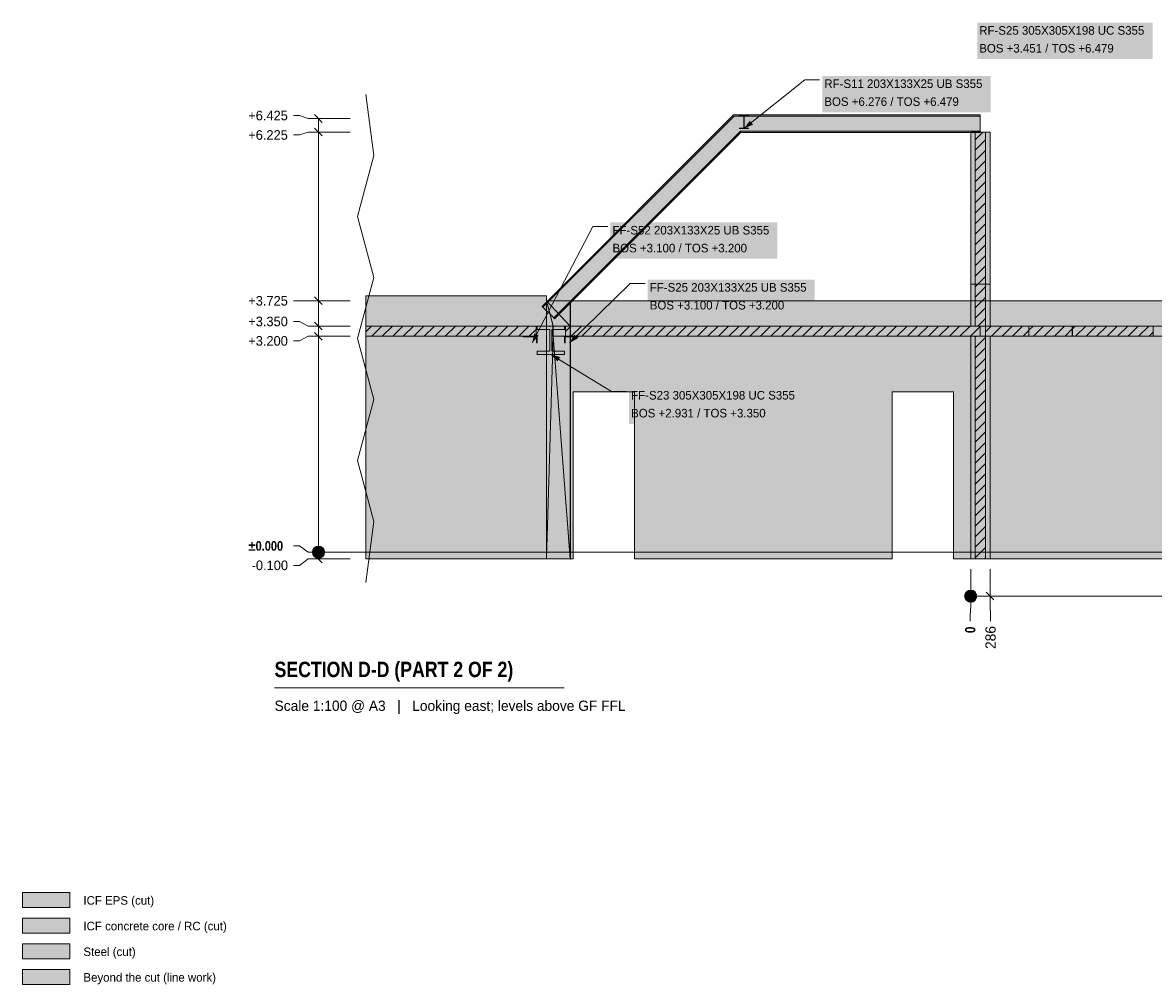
# Model space of a CAD drawing. Header units: millimetres. Extents: x -21459 to 6241, y -7853 to 19629.
# Tile 1 of 2: x -21459 to -4713, y -6401 to 7846. Entities that reach past the tile are written whole.
import ezdxf

# ---------------------------------------------------------------- set-up
doc = ezdxf.new("R2010")
doc.units = ezdxf.units.MM
doc.linetypes.add('DASHED', pattern=[1.524, 1.27, -0.254])
for name, color, linetype in [('FILL-C_BDBDBF', 7, 'Continuous'), ('FILL-EPS', 7, 'Continuous'), ('FILL-INK', 7, 'Continuous'), ('FILL-LIGHT', 7, 'Continuous'), ('FILL-STEEL', 7, 'Continuous'), ('FILL-WHITE', 7, 'Continuous'), ('LINE-CORE', 7, 'Continuous'), ('LINE-INK', 7, 'Continuous'), ('LINE-STEEL-DASH', 7, 'DASHED'), ('LINE-STEEL_GREY', 7, 'Continuous'), ('TEXT-INK', 7, 'Continuous'), ('TEXT-STEEL_GREY', 7, 'Continuous')]:
    doc.layers.add(name, color=color, linetype=linetype)
doc.styles.add('OpenSansCondensed-Bold', font='OpenSansCondensed-Bold.ttf')

msp = doc.modelspace()

# ---------------------------------------------------------------- hatches: boundary and pattern name
at = {"layer": 'FILL-C_BDBDBF', "true_color": 0xbdbdbf}
h = msp.add_hatch(color=9, dxfattribs=at)
h.dxf.hatch_style = 1
h.paths.add_polyline_path([(-7351, 6225), (-7199, 6225), (-7199, 3350), (-7349, 3350), (-7351, 3350)])
h = msp.add_hatch(color=9, dxfattribs=at)
h.dxf.hatch_style = 1
h.paths.add_polyline_path([(-7199, 3200), (-7199, -100), (-7259, -100), (-7351, -100), (-7351, 3200), (-7201, 3200)])
h = msp.add_hatch(color=9, dxfattribs=at)
h.dxf.hatch_style = 1
h.paths.add_polyline_path([(-21459, -5641), (-20759, -5641), (-20759, -5421), (-21459, -5421)])
at = {"layer": 'FILL-EPS', "true_color": 0xccffff}
h = msp.add_hatch(color=7, dxfattribs=at)
h.dxf.hatch_style = 1
h.paths.add_polyline_path([(-7418, 4048), (-7418, 4519), (-7418, 6225), (-7351, 6225), (-7351, 3350), (-7418, 3350)])
h = msp.add_hatch(color=7, dxfattribs=at)
h.dxf.hatch_style = 1
h.paths.add_polyline_path([(-7132, 6225), (-7132, 4519), (-7132, 3821), (-7132, 3350), (-7199, 3350), (-7199, 6225), (-7149, 6225)])
h = msp.add_hatch(color=7, dxfattribs=at)
h.dxf.hatch_style = 1
h.paths.add_polyline_path([(-7418, 2908), (-7418, 3199), (-7418, 3200), (-7351, 3200), (-7351, -100), (-7418, -100), (-7418, 1447), (-7418, 2907)])
h = msp.add_hatch(color=7, dxfattribs=at)
h.dxf.hatch_style = 1
h.paths.add_polyline_path([(-7132, 3199), (-7132, 3042), (-7132, 3041), (-7132, 3023), (-7132, 2954), (-7132, 2907), (-7132, 1360), (-7132, -100), (-7199, -100), (-7199, 3200), (-7132, 3200)])
h = msp.add_hatch(color=7, dxfattribs=at)
h.dxf.hatch_style = 1
h.paths.add_polyline_path([(-21459, -5261), (-20759, -5261), (-20759, -5041), (-21459, -5041)])
at = {"layer": 'FILL-INK', "true_color": 0x1a1a1f}
h = msp.add_hatch(color=250, dxfattribs=at)
h.dxf.hatch_style = 1
h.paths.add_polyline_path([(-10776, 6276), (-10690, 6393), (-10643, 6334)])
h = msp.add_hatch(color=250, dxfattribs=at)
h.dxf.hatch_style = 1
h.paths.add_polyline_path([(-13913, 3100), (-13882, 3242), (-13815, 3207)])
h = msp.add_hatch(color=250, dxfattribs=at)
h.dxf.hatch_style = 1
h.paths.add_polyline_path([(-13361, 3100), (-13287, 3225), (-13234, 3171)])
h = msp.add_hatch(color=250, dxfattribs=at)
h.dxf.hatch_style = 1
h.paths.add_polyline_path([(-13637, 2931), (-13498, 2890), (-13537, 2826)])
at = {"layer": 'FILL-LIGHT', "true_color": 0xcccccf}
h = msp.add_hatch(color=254, dxfattribs=at)
h.dxf.hatch_style = 1
h.paths.add_polyline_path([(-13856, 3350), (-13856, 3242), (-13856, 3200), (-14838, 3200), (-16378, 3200), (-16378, 3350)])
h = msp.add_hatch(color=254, dxfattribs=at)
h.dxf.hatch_style = 1
h.paths.add_polyline_path([(-7276, 3350), (-7276, 3250), (-7276, 3200), (-9329, 3200), (-13418, 3200), (-13418, 3300), (-13418, 3350), (-11366, 3350)])
h = msp.add_hatch(color=254, dxfattribs=at)
h.dxf.hatch_style = 1
h.paths.add_polyline_path([(-6558, 3350), (-6558, 3242), (-6558, 3200), (-6738, 3200), (-7199, 3200), (-7199, 3308), (-7199, 3350), (-7019, 3350)])
h = msp.add_hatch(color=254, dxfattribs=at)
h.dxf.hatch_style = 1
h.paths.add_polyline_path([(-6375, 3350), (-5914, 3350), (-5914, 3242), (-5914, 3200), (-6094, 3200), (-6555, 3200), (-6555, 3308), (-6555, 3350)])
h = msp.add_hatch(color=254, dxfattribs=at)
h.dxf.hatch_style = 1
h.paths.add_polyline_path([(-5576, 3350), (-4714, 3350), (-4714, 3242), (-4714, 3200), (-5050, 3200), (-5911, 3200), (-5911, 3308), (-5911, 3350)])
at = {"layer": 'FILL-STEEL', "true_color": 0x0d2973}
h = msp.add_hatch(color=166, dxfattribs=at)
h.dxf.hatch_style = 1
h.paths.add_polyline_path([(-10709, 6276), (-10843, 6276), (-10843, 6284), (-10843, 6284), (-10779, 6284), (-10779, 6471), (-10779, 6471), (-10779, 6471), (-10843, 6471), (-10843, 6479), (-10843, 6479), (-10709, 6479), (-10709, 6471), (-10709, 6471), (-10773, 6471), (-10773, 6284), (-10773, 6284), (-10773, 6284), (-10709, 6284), (-10709, 6276)])
h = msp.add_hatch(color=166, dxfattribs=at)
h.dxf.hatch_style = 1
h.paths.add_polyline_path([(-13503, 2931), (-13840, 2931), (-13840, 2972), (-13840, 2980), (-13809, 2980), (-13652, 2980), (-13652, 3246), (-13652, 3301), (-13684, 3301), (-13840, 3301), (-13840, 3342), (-13840, 3350), (-13771, 3350), (-13434, 3350), (-13434, 3309), (-13434, 3301), (-13465, 3301), (-13622, 3301), (-13622, 3035), (-13622, 2980), (-13590, 2980), (-13434, 2980), (-13434, 2939), (-13434, 2931)])
h = msp.add_hatch(color=166, dxfattribs=at)
h.dxf.hatch_style = 1
h.paths.add_polyline_path([(-13842, 3100), (-13850, 3100), (-13850, 3175), (-13850, 3190), (-13884, 3190), (-14046, 3190), (-14046, 3198), (-14046, 3200), (-14011, 3200), (-13840, 3200), (-13840, 3117), (-13840, 3100)])
h = msp.add_hatch(color=166, dxfattribs=at)
h.dxf.hatch_style = 1
h.paths.add_polyline_path([(-13434, 3100), (-13434, 3117), (-13434, 3200), (-13263, 3200), (-13228, 3200), (-13228, 3198), (-13228, 3190), (-13390, 3190), (-13424, 3190), (-13424, 3175), (-13424, 3100), (-13432, 3100)])
h = msp.add_hatch(color=166, dxfattribs=at)
h.dxf.hatch_style = 1
h.paths.add_polyline_path([(-21459, -6021), (-20759, -6021), (-20759, -5801), (-21459, -5801)])
at = {"layer": 'FILL-WHITE', "true_color": 0xffffff}
h = msp.add_hatch(color=7, dxfattribs=at)
h.dxf.hatch_style = 1
h.paths.add_polyline_path([(-7322, 7306), (-4723, 7306), (-4723, 7846), (-7322, 7846)])
h = msp.add_hatch(color=7, dxfattribs=at)
h.dxf.hatch_style = 1
h.paths.add_polyline_path([(-9616, 6517), (-7124, 6517), (-7124, 7056), (-9616, 7056)])
h = msp.add_hatch(color=7, dxfattribs=at)
h.dxf.hatch_style = 1
h.paths.add_polyline_path([(-13754, 3630), (-13766, 3642), (-10929, 6479), (-10929, 6479), (-7280, 6479), (-7280, 6462), (-10922, 6462)])
h = msp.add_hatch(color=7, dxfattribs=at)
h.dxf.hatch_style = 1
h.paths.add_polyline_path([(-10929, 6479), (-10929, 6479), (-7280, 6479), (-7280, 6462), (-10922, 6462), (-13754, 3630), (-13766, 3642)])
h = msp.add_hatch(color=7, dxfattribs=at)
h.dxf.hatch_style = 1
h.paths.add_polyline_path([(-13594, 3470), (-13754, 3630), (-10922, 6462), (-7280, 6462), (-7280, 6236), (-10828, 6236), (-13594, 3470)])
h = msp.add_hatch(color=7, dxfattribs=at)
h.dxf.hatch_style = 1
h.paths.add_polyline_path([(-13594, 3470), (-13754, 3630), (-10922, 6462), (-7280, 6462), (-7280, 6236), (-10828, 6236), (-13594, 3470)])
h = msp.add_hatch(color=7, dxfattribs=at)
h.dxf.hatch_style = 1
h.paths.add_polyline_path([(-10929, 6479), (-10929, 6479), (-10929, 6479)])
h = msp.add_hatch(color=7, dxfattribs=at)
h.dxf.hatch_style = 1
h.paths.add_polyline_path([(-10844, 6479), (-10844, 6479), (-10843, 6479), (-10844, 6479)])
h = msp.add_hatch(color=7, dxfattribs=at)
h.dxf.hatch_style = 1
h.paths.add_polyline_path([(-10709, 6479), (-10709, 6471), (-10773, 6471), (-10773, 6450), (-10773, 6284), (-10709, 6284), (-10709, 6276), (-10843, 6276), (-10843, 6284), (-10779, 6284), (-10779, 6471), (-10843, 6471), (-10843, 6479)])
h = msp.add_hatch(color=7, dxfattribs=at)
h.dxf.hatch_style = 1
h.paths.add_polyline_path([(-10843, 6284), (-10779, 6284), (-10779, 6450), (-10773, 6450), (-10773, 6284), (-10709, 6284), (-10709, 6276), (-10843, 6276)])
h = msp.add_hatch(color=7, dxfattribs=at)
h.dxf.hatch_style = 1
h.paths.add_polyline_path([(-13582, 3458), (-13594, 3470), (-10828, 6236), (-7280, 6236), (-7280, 6219), (-10821, 6219)])
h = msp.add_hatch(color=7, dxfattribs=at)
h.dxf.hatch_style = 1
h.paths.add_polyline_path([(-10828, 6236), (-7280, 6236), (-7280, 6219), (-10821, 6219), (-13582, 3458), (-13594, 3470)])
h = msp.add_hatch(color=7, dxfattribs=at)
h.dxf.hatch_style = 1
h.paths.add_polyline_path([(-10844, 6276), (-10844, 6276), (-10844, 6276), (-10843, 6276)])
h = msp.add_hatch(color=7, dxfattribs=at)
h.dxf.hatch_style = 1
h.paths.add_polyline_path([(-10828, 6236), (-10828, 6236), (-10828, 6236), (-10828, 6236), (-10828, 6236)])
h = msp.add_hatch(color=7, dxfattribs=at)
h.dxf.hatch_style = 1
h.paths.add_polyline_path([(-7418, 6225), (-7132, 6225), (-7132, 3971), (-7418, 3971)])
h = msp.add_hatch(color=7, dxfattribs=at)
h.dxf.hatch_style = 1
h.paths.add_polyline_path([(-12753, 4347), (-10281, 4347), (-10281, 4886), (-12753, 4886)])
h = msp.add_hatch(color=7, dxfattribs=at)
h.dxf.hatch_style = 1
h.paths.add_polyline_path([(-12201, 3500), (-9729, 3500), (-9729, 4039), (-12201, 4039)])
h = msp.add_hatch(color=7, dxfattribs=at)
h.dxf.hatch_style = 1
h.paths.add_polyline_path([(-7418, 3350), (-7418, 3971), (-7132, 3971), (-7132, 3350)])
h = msp.add_hatch(color=7, dxfattribs=at)
h.dxf.hatch_style = 1
h.paths.add_polyline_path([(-13703, 3800), (-13703, -100), (-16378, -100), (-16378, 3800)])
h = msp.add_hatch(color=7, dxfattribs=at)
h.dxf.hatch_style = 1
h.paths.add_polyline_path([(-13856, 3199), (-13856, 3351), (-16378, 3351), (-16378, 3800), (-13703, 3800), (-13703, -100), (-16378, -100), (-16378, 3199)])
h = msp.add_hatch(color=7, dxfattribs=at)
h.dxf.hatch_style = 1
h.paths.add_polyline_path([(-13703, 3727), (-13703, 3727), (-13703, 3727), (-13703, 3727), (-13703, 3727), (-13703, 3725), (-13703, 3727)])
h = msp.add_hatch(color=7, dxfattribs=at)
h.dxf.hatch_style = 1
h.paths.add_polyline_path([(-13703, 3725), (-13347, 3725), (-13347, -100), (-13703, -100)])
h = msp.add_hatch(color=7, dxfattribs=at)
h.dxf.hatch_style = 1
h.paths.add_polyline_path([(-13348, 3725), (-13348, 3725), (-13348, 3725), (-13347, 3725), (-13347, 3351), (-13347, 3351), (-13347, 3351), (-13347, 3351), (-13348, 3351), (-13703, 3725)])
h = msp.add_hatch(color=7, dxfattribs=at)
h.dxf.hatch_style = 1
h.paths.add_polyline_path([(-13601, 3351), (-13601, 3199), (-13348, -92), (-13348, -92), (-13348, 3199), (-13347, 3199), (-13347, 3199), (-13347, -100), (-13347, -100), (-13347, -102), (-13347, -102), (-13348, -102), (-13348, -100), (-13703, -100), (-13703, 3725)])
h = msp.add_hatch(color=7, dxfattribs=at)
h.dxf.hatch_style = 1
h.paths.add_polyline_path([(-13601, 3351), (-13703, 3725), (-13348, 3351)])
h = msp.add_hatch(color=7, dxfattribs=at)
h.dxf.hatch_style = 1
h.paths.add_polyline_path([(-13348, 3725), (-13348, 3351), (-13602, 3351), (-13602, 3199), (-13348, 3199), (-13348, -100), (-13703, -100), (-13703, 3725)])
h = msp.add_hatch(color=7, dxfattribs=at)
h.dxf.hatch_style = 1
h.paths.add_polyline_path([(-13348, 3725), (-13348, 3351), (-13602, 3351), (-13602, 3199), (-13348, 3199), (-13348, -100), (-13703, -100), (-13703, 3725)])
h = msp.add_hatch(color=7, dxfattribs=at)
h.dxf.hatch_style = 1
h.paths.add_polyline_path([(-13703, 3725), (-13348, 3725), (-13348, 3351), (-13602, 3351)])
h = msp.add_hatch(color=7, dxfattribs=at)
h.dxf.hatch_style = 1
h.paths.add_polyline_path([(-13602, 3353), (-13602, 3353), (-13602, 3351), (-13602, 3199), (-13703, -100), (-13703, -101), (-13703, -100), (-13703, 3725)])
h = msp.add_hatch(color=7, dxfattribs=at)
h.dxf.hatch_style = 1
h.paths.add_polyline_path([(-13348, 3725), (-13348, 3351), (-13348, -100), (-13703, -100), (-13703, 3725)])
h = msp.add_hatch(color=7, dxfattribs=at)
h.dxf.hatch_style = 1
h.paths.add_polyline_path([(-1221, 3725), (-1221, -100), (-7673, -100), (-7673, 2376), (-8583, 2376), (-8583, -100), (-12398, -100), (-12398, 2376), (-13308, 2376), (-13308, -100), (-13347, -100), (-13347, 3725)])
h = msp.add_hatch(color=7, dxfattribs=at)
h.dxf.hatch_style = 1
h.paths.add_polyline_path([(-1221, 3725), (-1221, 3351), (-13347, 3351), (-13347, 3725)])
h = msp.add_hatch(color=7, dxfattribs=at)
h.dxf.hatch_style = 1
h.paths.add_polyline_path([(-13856, 3351), (-13856, 3199), (-16378, 3199), (-16378, 3351)])
h = msp.add_hatch(color=7, dxfattribs=at)
h.dxf.hatch_style = 1
h.paths.add_polyline_path([(-13842, 3350), (-13842, 3350), (-13840, 3350), (-13842, 3350)])
h = msp.add_hatch(color=7, dxfattribs=at)
h.dxf.hatch_style = 1
h.paths.add_polyline_path([(-13840, 3350), (-13434, 3350), (-13434, 3301), (-13622, 3301), (-13622, 2980), (-13434, 2980), (-13434, 2931), (-13840, 2931), (-13842, 2931), (-13840, 2931), (-13840, 2980), (-13652, 2980), (-13652, 3301), (-13840, 3301), (-13840, 3350)])
h = msp.add_hatch(color=7, dxfattribs=at)
h.dxf.hatch_style = 1
h.paths.add_polyline_path([(-13602, 3351), (-13602, 3199), (-13606, 3199), (-13606, 3351)])
h = msp.add_hatch(color=7, dxfattribs=at)
h.dxf.hatch_style = 1
h.paths.add_polyline_path([(-13347, 3351), (-13347, 3199), (-13602, 3199), (-13602, 3351)])
h = msp.add_hatch(color=7, dxfattribs=at)
h.dxf.hatch_style = 1
h.paths.add_polyline_path([(-1221, 3351), (-1221, 3351), (-1221, 3199), (-13347, 3199), (-13347, 3351)])
h = msp.add_hatch(color=7, dxfattribs=at)
h.dxf.hatch_style = 1
h.paths.add_polyline_path([(-14046, 3200), (-13840, 3200), (-13840, 3100), (-13850, 3100), (-13850, 3190), (-14046, 3190), (-14046, 3200)])
h = msp.add_hatch(color=7, dxfattribs=at)
h.dxf.hatch_style = 1
h.paths.add_polyline_path([(-13703, -100), (-13602, 3199), (-13348, 3199), (-13348, -100), (-13703, -100)])
h = msp.add_hatch(color=7, dxfattribs=at)
h.dxf.hatch_style = 1
h.paths.add_polyline_path([(-13601, 3199), (-13348, 3199), (-13348, -100)])
h = msp.add_hatch(color=7, dxfattribs=at)
h.dxf.hatch_style = 1
h.paths.add_polyline_path([(-13228, 3200), (-13228, 3190), (-13424, 3190), (-13424, 3100), (-13434, 3100), (-13434, 3200)])
h = msp.add_hatch(color=7, dxfattribs=at)
h.dxf.hatch_style = 1
h.paths.add_polyline_path([(-11681, 3199), (-11680, 3199), (-11679, 3199), (-1221, 3199), (-1221, 3199), (-1221, -100), (-1221, -100), (-7673, -100), (-7673, 2376), (-8583, 2376), (-8583, -100), (-12398, -100), (-12398, 2376), (-13308, 2376), (-13308, -100), (-13347, -100), (-13347, 3199)])
h = msp.add_hatch(color=7, dxfattribs=at)
h.dxf.hatch_style = 1
h.paths.add_polyline_path([(-7418, 3199), (-7418, 3200), (-7132, 3200), (-7132, 3200), (-7132, 3199), (-7418, 3199)])
h = msp.add_hatch(color=7, dxfattribs=at)
h.dxf.hatch_style = 1
h.paths.add_polyline_path([(-7418, 3199), (-7132, 3199), (-7132, -100), (-7418, -100)])
h = msp.add_hatch(color=7, dxfattribs=at)
h.dxf.hatch_style = 1
h.paths.add_polyline_path([(-12477, 1902), (-9897, 1902), (-9897, 2441), (-12477, 2441)])
h = msp.add_hatch(color=7, dxfattribs=at)
h.dxf.hatch_style = 1
h.paths.add_polyline_path([(-16988, 0), (-16991, 23), (-17000, 45), (-17014, 64), (-17033, 78), (-17055, 87), (-17078, 90), (-17101, 87), (-17123, 78), (-17142, 64), (-17156, 45), (-17165, 23), (-17168, 0), (-17165, -23), (-17156, -45), (-17142, -64), (-17123, -78), (-17101, -87), (-17078, -90), (-17055, -87), (-17033, -78), (-17014, -64), (-17000, -45), (-16991, -23)])
h = msp.add_hatch(color=7, dxfattribs=at)
h.dxf.hatch_style = 1
h.paths.add_polyline_path([(-13703, -102), (-13703, -102), (-13703, -100), (-13703, -100)])
h = msp.add_hatch(color=7, dxfattribs=at)
h.dxf.hatch_style = 1
h.paths.add_polyline_path([(-13703, -102), (-13703, -102), (-13703, -100)])
h = msp.add_hatch(color=7, dxfattribs=at)
h.dxf.hatch_style = 1
h.paths.add_polyline_path([(-7328, -650), (-7331, -627), (-7340, -605), (-7354, -586), (-7373, -572), (-7395, -563), (-7418, -560), (-7441, -563), (-7463, -572), (-7482, -586), (-7496, -605), (-7505, -627), (-7508, -650), (-7505, -673), (-7496, -695), (-7482, -714), (-7463, -728), (-7441, -737), (-7418, -740), (-7395, -737), (-7373, -728), (-7354, -714), (-7340, -695), (-7331, -673)])
h = msp.add_hatch(color=7, dxfattribs=at)
h.dxf.hatch_style = 1
h.paths.add_polyline_path([(-21459, -6401), (-20759, -6401), (-20759, -6181), (-21459, -6181)])

# ---------------------------------------------------------------- linework, layer by layer
at = {"layer": 'LINE-CORE', "lineweight": 5}
for points in [[(-13754, 3630), (-13754, 3630), (-13766, 3642), (-10929, 6479), (-10929, 6479), (-7280, 6479), (-7280, 6462), (-10922, 6462), (-13754, 3630)], [(-10929, 6479), (-10929, 6479), (-10929, 6479), (-7280, 6479), (-7280, 6462), (-10922, 6462), (-13754, 3630), (-13754, 3630), (-13754, 3630), (-13766, 3642)], [(-13594, 3470), (-13754, 3630), (-10922, 6462), (-10922, 6462), (-7280, 6462), (-7280, 6236), (-7280, 6236), (-10828, 6236), (-13594, 3470), (-13594, 3470)], [(-13594, 3470), (-13754, 3630), (-10922, 6462), (-10922, 6462), (-7280, 6462), (-7280, 6462), (-7280, 6236), (-10828, 6236), (-13594, 3470), (-13594, 3470)], [(-10929, 6479), (-10929, 6479), (-10929, 6479)], [(-10844, 6479), (-10844, 6479), (-10843, 6479), (-10844, 6479)], [(-10709, 6479), (-10709, 6471), (-10709, 6471), (-10773, 6471), (-10773, 6450), (-10773, 6450), (-10773, 6284), (-10709, 6284), (-10709, 6284), (-10709, 6276), (-10843, 6276), (-10843, 6284), (-10779, 6284), (-10779, 6471), (-10843, 6471), (-10843, 6479)], [(-10843, 6284), (-10779, 6284), (-10779, 6450), (-10773, 6450), (-10773, 6284), (-10709, 6284), (-10709, 6276), (-10843, 6276)], [(-13582, 3458), (-13582, 3458), (-13594, 3470), (-10828, 6236), (-7280, 6236), (-7280, 6219), (-10821, 6219), (-13582, 3458)], [(-10828, 6236), (-7280, 6236), (-7280, 6236), (-7280, 6219), (-10821, 6219), (-13582, 3458), (-13582, 3458), (-13582, 3458), (-13594, 3470)], [(-10844, 6276), (-10844, 6276), (-10844, 6276), (-10843, 6276)], [(-10828, 6236), (-10828, 6236), (-10828, 6236), (-10828, 6236), (-10828, 6236)], [(-7418, 6225), (-7418, 6225), (-7418, 6225), (-7132, 6225), (-7132, 3971), (-7132, 3971), (-7132, 3971), (-7132, 3971), (-7418, 3971), (-7418, 6225)], [(-7418, 3350), (-7418, 3971), (-7132, 3971), (-7132, 3971), (-7132, 3350), (-7418, 3350)], [(-13703, 3800), (-13703, -100), (-16378, -100), (-16378, 3800)], [(-13856, 3199), (-13856, 3351), (-16378, 3351), (-16378, 3800), (-13703, 3800), (-13703, -100), (-16378, -100), (-16378, 3199)], [(-13703, 3727), (-13703, 3727), (-13703, 3727), (-13703, 3727), (-13703, 3727), (-13703, 3725), (-13703, 3727)], [(-13703, 3725), (-13347, 3725), (-13347, -100), (-13703, -100)], [(-13348, 3725), (-13348, 3725), (-13348, 3725), (-13347, 3725), (-13347, 3351), (-13347, 3351), (-13347, 3351), (-13347, 3351), (-13348, 3351), (-13703, 3725)], [(-13601, 3351), (-13601, 3199), (-13348, -92), (-13348, -92), (-13348, 3199), (-13347, 3199), (-13347, 3199), (-13347, -100), (-13347, -100), (-13347, -102), (-13347, -102), (-13348, -102), (-13348, -100), (-13703, -100), (-13703, 3725)], [(-13601, 3351), (-13703, 3725), (-13348, 3351)], [(-13348, 3725), (-13348, 3351), (-13602, 3351), (-13602, 3199), (-13348, 3199), (-13348, -100), (-13703, -100), (-13703, 3725)], [(-13703, 3725), (-13703, 3725), (-13703, 3725)], [(-13348, 3725), (-13348, 3351), (-13348, 3351), (-13602, 3351), (-13602, 3199), (-13348, 3199), (-13348, -100), (-13703, -100), (-13703, -100), (-13703, 3725)], [(-13703, 3725), (-13348, 3725), (-13348, 3351), (-13602, 3351)], [(-13602, 3353), (-13602, 3353), (-13602, 3351), (-13602, 3351), (-13602, 3199), (-13703, -100), (-13703, -101), (-13703, -100), (-13703, 3725)], [(-13348, 3725), (-13348, 3351), (-13348, 3351), (-13348, -100), (-13703, -100), (-13703, 3725)], [(-1221, 3725), (-1221, -100), (-7673, -100), (-7673, 2376), (-8583, 2376), (-8583, -100), (-12398, -100), (-12398, 2376), (-13308, 2376), (-13308, -100), (-13347, -100), (-13347, 3725)], [(-1221, 3725), (-1221, 3351), (-13347, 3351), (-13347, 3725)], [(-13856, 3351), (-13856, 3199), (-16378, 3199), (-16378, 3351)], [(-13842, 3350), (-13842, 3350), (-13842, 3350), (-13842, 3350), (-13840, 3350), (-13842, 3350)], [(-13840, 3350), (-13840, 3350), (-13434, 3350), (-13434, 3301), (-13622, 3301), (-13622, 2980), (-13434, 2980), (-13434, 2931), (-13434, 2931), (-13434, 2931), (-13840, 2931), (-13840, 2931), (-13842, 2931), (-13840, 2931), (-13840, 2980), (-13652, 2980), (-13652, 3301), (-13840, 3301), (-13840, 3350), (-13840, 3350)], [(-13602, 3351), (-13602, 3199), (-13606, 3199), (-13606, 3351)], [(-13347, 3351), (-13347, 3199), (-13347, 3199), (-13602, 3199), (-13602, 3351), (-13602, 3351)], [(-1221, 3351), (-1221, 3351), (-1221, 3199), (-13347, 3199), (-13347, 3351)], [(-14046, 3200), (-14046, 3200), (-13840, 3200), (-13840, 3100), (-13850, 3100), (-13850, 3190), (-14046, 3190), (-14046, 3200), (-14046, 3200)], [(-13703, -100), (-13703, -100), (-13602, 3199), (-13348, 3199), (-13348, 3199), (-13348, 3199), (-13348, 3199), (-13348, -100), (-13703, -100), (-13703, -100)], [(-13601, 3199), (-13348, 3199), (-13348, -100)], [(-13228, 3200), (-13228, 3200), (-13228, 3200), (-13228, 3200), (-13228, 3190), (-13424, 3190), (-13424, 3100), (-13434, 3100), (-13434, 3200)], [(-11681, 3199), (-11680, 3199), (-11679, 3199), (-1221, 3199), (-1221, 3199), (-1221, -100), (-1221, -100), (-7673, -100), (-7673, 2376), (-8583, 2376), (-8583, -100), (-12398, -100), (-12398, 2376), (-13308, 2376), (-13308, -100), (-13347, -100), (-13347, 3199)], [(-7418, 3199), (-7418, 3200), (-7132, 3200), (-7132, 3200), (-7132, 3200), (-7132, 3200), (-7132, 3199), (-7418, 3199), (-7418, 3199), (-7418, 3199)], [(-7418, 3199), (-7132, 3199), (-7132, -100), (-7418, -100)], [(-13703, -102), (-13703, -102), (-13703, -100), (-13703, -100)], [(-13703, -102), (-13703, -102), (-13703, -100)]]:
    msp.add_lwpolyline(points, close=True, dxfattribs=at)
at = {"layer": 'LINE-INK', "lineweight": 5}
for p, q in [((-10776, 6276), (-9876, 6996)), ((-9876, 6996), (-9656, 6996)), ((-16258, 5876), (-16378, 6779)), ((-17360, 6469), (-17448, 6469)), ((-17228, 6425), (-17360, 6469)), ((-16608, 6425), (-17228, 6425)), ((-17021, 6368), (-17135, 6482)), ((-17078, -100), (-17078, 6425)), ((-17228, 6225), (-17360, 6181)), ((-16608, 6225), (-17228, 6225)), ((-17021, 6168), (-17135, 6282)), ((-17360, 6181), (-17448, 6181)), ((-16498, 4972), (-16258, 5876)), ((-16258, 4068), (-16498, 4972)), ((-13913, 3100), (-13013, 4826)), ((-13013, 4826), (-12793, 4826)), ((-16498, 3165), (-16258, 4068)), ((-13361, 3100), (-12461, 3979)), ((-12461, 3979), (-12241, 3979)), ((-17360, 3725), (-17448, 3725)), ((-17228, 3725), (-17360, 3725)), ((-16608, 3725), (-17228, 3725)), ((-17021, 3668), (-17135, 3782)), ((-17360, 3419), (-17448, 3419)), ((-17228, 3350), (-17360, 3419)), ((-16608, 3350), (-17228, 3350)), ((-17021, 3293), (-17135, 3407)), ((-17228, 3200), (-17360, 3131)), ((-16608, 3200), (-17228, 3200)), ((-17021, 3143), (-17135, 3257)), ((-17360, 3131), (-17448, 3131)), ((-16258, 2261), (-16498, 3165)), ((-13637, 2931), (-12737, 2381)), ((-12737, 2381), (-12517, 2381)), ((-16498, 1357), (-16258, 2261)), ((-16258, 454), (-16498, 1357)), ((-16378, -450), (-16258, 454)), ((-17360, 94), (-17448, 94)), ((-17228, 0), (-17360, 94)), ((-16608, 0), (-17228, 0)), ((-17228, -100), (-17360, -194)), ((-16608, -100), (-17228, -100)), ((-17021, -157), (-17135, -43)), ((-17360, -194), (-17448, -194)), ((-7418, -250), (-7418, -800)), ((-7132, -250), (-7132, -800)), ((-7418, -650), (-865, -650)), ((-7189, -593), (-7075, -707)), ((-7418, -800), (-7426, -932)), ((-7132, -800), (-7124, -932)), ((-7426, -932), (-7426, -1020)), ((-7124, -932), (-7124, -1020)), ((-17728, -2010), (-13441, -2010))]:
    msp.add_line(p, q, dxfattribs=at)
for points in [[(-10709, 6276), (-10843, 6276), (-10843, 6284), (-10843, 6284), (-10779, 6284), (-10779, 6471), (-10779, 6471), (-10779, 6471), (-10843, 6471), (-10843, 6479), (-10843, 6479), (-10709, 6479), (-10709, 6471), (-10709, 6471), (-10773, 6471), (-10773, 6284), (-10773, 6284), (-10773, 6284), (-10709, 6284), (-10709, 6276)], [(-7418, 4048), (-7418, 4519), (-7418, 6225), (-7351, 6225), (-7351, 3350), (-7418, 3350)], [(-7351, 6225), (-7199, 6225), (-7149, 6225), (-7132, 6225), (-7132, 4519), (-7132, 3821), (-7132, 3350), (-7199, 3350), (-7349, 3350), (-7351, 3350), (-7418, 3350), (-7418, 4048), (-7418, 4519), (-7418, 6225)], [(-7351, 6225), (-7199, 6225), (-7199, 3350), (-7349, 3350), (-7351, 3350)], [(-7132, 6225), (-7132, 4519), (-7132, 3821), (-7132, 3350), (-7199, 3350), (-7199, 6225), (-7149, 6225)], [(-13856, 3350), (-13856, 3242), (-13856, 3200), (-14838, 3200), (-16378, 3200), (-16378, 3350)], [(-13503, 2931), (-13840, 2931), (-13840, 2972), (-13840, 2980), (-13809, 2980), (-13652, 2980), (-13652, 3246), (-13652, 3301), (-13684, 3301), (-13840, 3301), (-13840, 3342), (-13840, 3350), (-13771, 3350), (-13434, 3350), (-13434, 3309), (-13434, 3301), (-13465, 3301), (-13622, 3301), (-13622, 3035), (-13622, 2980), (-13590, 2980), (-13434, 2980), (-13434, 2939), (-13434, 2931)], [(-7276, 3350), (-7276, 3250), (-7276, 3200), (-9329, 3200), (-13418, 3200), (-13418, 3300), (-13418, 3350), (-11366, 3350)], [(-6558, 3350), (-6558, 3242), (-6558, 3200), (-6738, 3200), (-7199, 3200), (-7199, 3308), (-7199, 3350), (-7019, 3350)], [(-6375, 3350), (-5914, 3350), (-5914, 3242), (-5914, 3200), (-6094, 3200), (-6555, 3200), (-6555, 3308), (-6555, 3350)], [(-5576, 3350), (-4714, 3350), (-4714, 3242), (-4714, 3200), (-5050, 3200), (-5911, 3200), (-5911, 3308), (-5911, 3350)], [(-13842, 3100), (-13850, 3100), (-13850, 3175), (-13850, 3190), (-13884, 3190), (-14046, 3190), (-14046, 3198), (-14046, 3200), (-14011, 3200), (-13840, 3200), (-13840, 3117), (-13840, 3100)], [(-13434, 3100), (-13434, 3117), (-13434, 3200), (-13263, 3200), (-13228, 3200), (-13228, 3198), (-13228, 3190), (-13390, 3190), (-13424, 3190), (-13424, 3175), (-13424, 3100), (-13432, 3100)], [(-7418, 2908), (-7418, 3199), (-7418, 3200), (-7351, 3200), (-7351, -100), (-7418, -100), (-7418, 1447), (-7418, 2907)], [(-7351, 3200), (-7201, 3200), (-7199, 3200), (-7132, 3200), (-7132, 3199), (-7132, 3042), (-7132, 3041), (-7132, 3023), (-7132, 2954), (-7132, 2907), (-7132, 1360), (-7132, -100), (-7199, -100), (-7259, -100), (-7351, -100), (-7418, -100), (-7418, 1447), (-7418, 2907), (-7418, 2908), (-7418, 3199), (-7418, 3200)], [(-7199, 3200), (-7199, -100), (-7259, -100), (-7351, -100), (-7351, 3200), (-7201, 3200)], [(-7132, 3199), (-7132, 3042), (-7132, 3041), (-7132, 3023), (-7132, 2954), (-7132, 2907), (-7132, 1360), (-7132, -100), (-7199, -100), (-7199, 3200), (-7132, 3200)], [(-21459, -5261), (-20759, -5261), (-20759, -5041), (-21459, -5041)], [(-21459, -5641), (-20759, -5641), (-20759, -5421), (-21459, -5421)], [(-21459, -6021), (-20759, -6021), (-20759, -5801), (-21459, -5801)], [(-21459, -6401), (-20759, -6401), (-20759, -6181), (-21459, -6181)]]:
    msp.add_lwpolyline(points, close=True, dxfattribs=at)
for centre in [(-17078, 0), (-7418, -650)]:
    msp.add_circle(centre, 90, dxfattribs=at)
at = {"layer": 'LINE-STEEL-DASH', "lineweight": 5}
msp.add_line((-16778, 0), (-465, 0), dxfattribs=at)
at = {"layer": 'LINE-STEEL_GREY', "lineweight": 5}
for p, q in [((-7351, 6111), (-7238, 6225)), ((-7351, 5956), (-7199, 6108)), ((-7351, 5800), (-7199, 5953)), ((-7351, 5645), (-7199, 5797)), ((-7351, 5489), (-7199, 5642)), ((-7351, 5334), (-7199, 5486)), ((-7351, 5178), (-7199, 5330)), ((-7351, 5022), (-7199, 5175)), ((-7351, 4867), (-7199, 5019)), ((-7351, 4711), (-7199, 4864)), ((-7351, 4556), (-7199, 4708)), ((-7351, 4400), (-7199, 4553)), ((-7351, 4245), (-7199, 4397)), ((-7351, 4089), (-7199, 4241)), ((-7351, 3933), (-7199, 4086)), ((-7351, 3778), (-7199, 3930)), ((-7351, 3622), (-7199, 3775)), ((-7351, 3467), (-7199, 3619)), ((-16378, 3266), (-16294, 3350)), ((-16288, 3200), (-16138, 3350)), ((-16133, 3200), (-15983, 3350)), ((-15977, 3200), (-15827, 3350)), ((-15822, 3200), (-15672, 3350)), ((-15666, 3200), (-15516, 3350)), ((-15510, 3200), (-15360, 3350)), ((-15355, 3200), (-15205, 3350)), ((-15199, 3200), (-15049, 3350)), ((-15044, 3200), (-14894, 3350)), ((-14888, 3200), (-14738, 3350)), ((-14733, 3200), (-14583, 3350)), ((-14577, 3200), (-14427, 3350)), ((-14421, 3200), (-14271, 3350)), ((-14266, 3200), (-14116, 3350)), ((-14110, 3200), (-13960, 3350)), ((-13418, 3270), (-13338, 3350)), ((-13333, 3200), (-13183, 3350)), ((-13177, 3200), (-13027, 3350)), ((-13021, 3200), (-12871, 3350)), ((-12866, 3200), (-12716, 3350)), ((-12710, 3200), (-12560, 3350)), ((-12555, 3200), (-12405, 3350)), ((-12399, 3200), (-12249, 3350)), ((-12244, 3200), (-12094, 3350)), ((-12088, 3200), (-11938, 3350)), ((-11932, 3200), (-11782, 3350)), ((-11777, 3200), (-11627, 3350)), ((-11621, 3200), (-11471, 3350)), ((-11466, 3200), (-11316, 3350)), ((-11310, 3200), (-11160, 3350)), ((-11155, 3200), (-11005, 3350)), ((-10999, 3200), (-10849, 3350)), ((-10843, 3200), (-10693, 3350)), ((-10688, 3200), (-10538, 3350)), ((-10532, 3200), (-10382, 3350)), ((-10377, 3200), (-10227, 3350)), ((-10221, 3200), (-10071, 3350)), ((-10066, 3200), (-9916, 3350)), ((-9910, 3200), (-9760, 3350)), ((-9755, 3200), (-9605, 3350)), ((-9599, 3200), (-9449, 3350)), ((-9443, 3200), (-9293, 3350)), ((-9288, 3200), (-9138, 3350)), ((-9132, 3200), (-8982, 3350)), ((-8977, 3200), (-8827, 3350)), ((-8821, 3200), (-8671, 3350)), ((-8666, 3200), (-8516, 3350)), ((-8510, 3200), (-8360, 3350)), ((-8354, 3200), (-8204, 3350)), ((-8199, 3200), (-8049, 3350)), ((-8043, 3200), (-7893, 3350)), ((-7888, 3200), (-7738, 3350)), ((-7732, 3200), (-7582, 3350)), ((-7577, 3200), (-7427, 3350)), ((-7313, 3350), (-7199, 3464)), ((-7199, 3267), (-7116, 3350)), ((-7110, 3200), (-6960, 3350)), ((-6954, 3200), (-6804, 3350)), ((-6799, 3200), (-6649, 3350)), ((-6555, 3288), (-6493, 3350)), ((-6488, 3200), (-6338, 3350)), ((-6332, 3200), (-6182, 3350)), ((-6177, 3200), (-6027, 3350)), ((-5911, 3310), (-5871, 3350)), ((-5865, 3200), (-5715, 3350)), ((-5710, 3200), (-5560, 3350)), ((-5554, 3200), (-5404, 3350)), ((-5399, 3200), (-5249, 3350)), ((-5243, 3200), (-5093, 3350)), ((-5088, 3200), (-4938, 3350)), ((-4932, 3200), (-4782, 3350)), ((-13955, 3200), (-13856, 3299)), ((-7421, 3200), (-7276, 3345)), ((-7351, 3185), (-7336, 3200)), ((-6643, 3200), (-6558, 3285)), ((-6021, 3200), (-5914, 3307)), ((-4777, 3200), (-4714, 3262)), ((-7351, 3029), (-7199, 3182)), ((-7351, 2874), (-7199, 3026)), ((-7351, 2718), (-7199, 2871)), ((-7351, 2563), (-7199, 2715)), ((-7351, 2407), (-7199, 2560)), ((-7351, 2252), (-7199, 2404)), ((-7351, 2096), (-7199, 2248)), ((-7351, 1940), (-7199, 2093)), ((-7351, 1785), (-7199, 1937)), ((-7351, 1629), (-7199, 1782)), ((-7351, 1474), (-7199, 1626)), ((-7351, 1318), (-7199, 1471)), ((-7351, 1163), (-7199, 1315)), ((-7351, 1007), (-7199, 1160)), ((-7351, 852), (-7199, 1004)), ((-7351, 696), (-7199, 848)), ((-7351, 540), (-7199, 693)), ((-7351, 385), (-7199, 537)), ((-7351, 229), (-7199, 382)), ((-7351, 74), (-7199, 226)), ((-7351, -82), (-7199, 71)), ((-7214, -100), (-7199, -85))]:
    msp.add_line(p, q, dxfattribs=at)

# ---------------------------------------------------------------- texts
at = {"layer": 'TEXT-INK'}
for s, height, p in [('RF-S25 305X305X198 UC S355', 127, (-7292, 7666)), ('BOS +3.451 / TOS +6.479', 127, (-7292, 7402)), ('RF-S11 203X133X25 UB S355', 127, (-9586, 6877)), ('BOS +6.276 / TOS +6.479', 127, (-9586, 6612)), ('+6.425', 142.2, (-18118, 6398)), ('+6.225', 142.2, (-18118, 6110)), ('FF-S52 203X133X25 UB S355', 127, (-12723, 4707)), ('BOS +3.100 / TOS +3.200', 127, (-12723, 4442)), ('FF-S25 203X133X25 UB S355', 127, (-12171, 3860)), ('+3.725', 142.2, (-18118, 3654)), ('BOS +3.100 / TOS +3.200', 127, (-12171, 3596)), ('+3.350', 142.2, (-18118, 3348)), ('+3.200', 142.2, (-18118, 3060)), ('FF-S23 305X305X198 UC S355', 127, (-12447, 2262)), ('BOS +2.931 / TOS +3.350', 127, (-12447, 1997)), ('-0.100', 142.2, (-18068, -265)), ('ICF EPS (cut)', 127, (-20559, -5221)), ('ICF concrete core / RC (cut)', 127, (-20559, -5601)), ('Steel (cut)', 127, (-20559, -5981)), ('Beyond the cut (line work)', 127, (-20559, -6361))]:
    msp.add_text(s, height=height, dxfattribs=at).set_placement(p)
at = {"layer": 'TEXT-INK', "style": 'OpenSansCondensed-Bold'}
for s, height, p in [('±0.000', 142.2, (-18118, 23)), ('SECTION D-D (PART 2 OF 2)', 228.6, (-17728, -1850))]:
    msp.add_text(s, height=height, dxfattribs=at).set_placement(p)
msp.add_text('0', height=152, rotation=90, dxfattribs=at).set_placement((-7350, -1198))
at = {"layer": 'TEXT-INK'}
msp.add_text('286', height=152.4, rotation=90, dxfattribs=at).set_placement((-7048, -1433))
at = {"layer": 'TEXT-STEEL_GREY'}
msp.add_text('Scale 1:100 @ A3   |   Looking east; levels above GF FFL', height=152.4, dxfattribs=at).set_placement((-17728, -2350))

doc.saveas('drawing.dxf')
